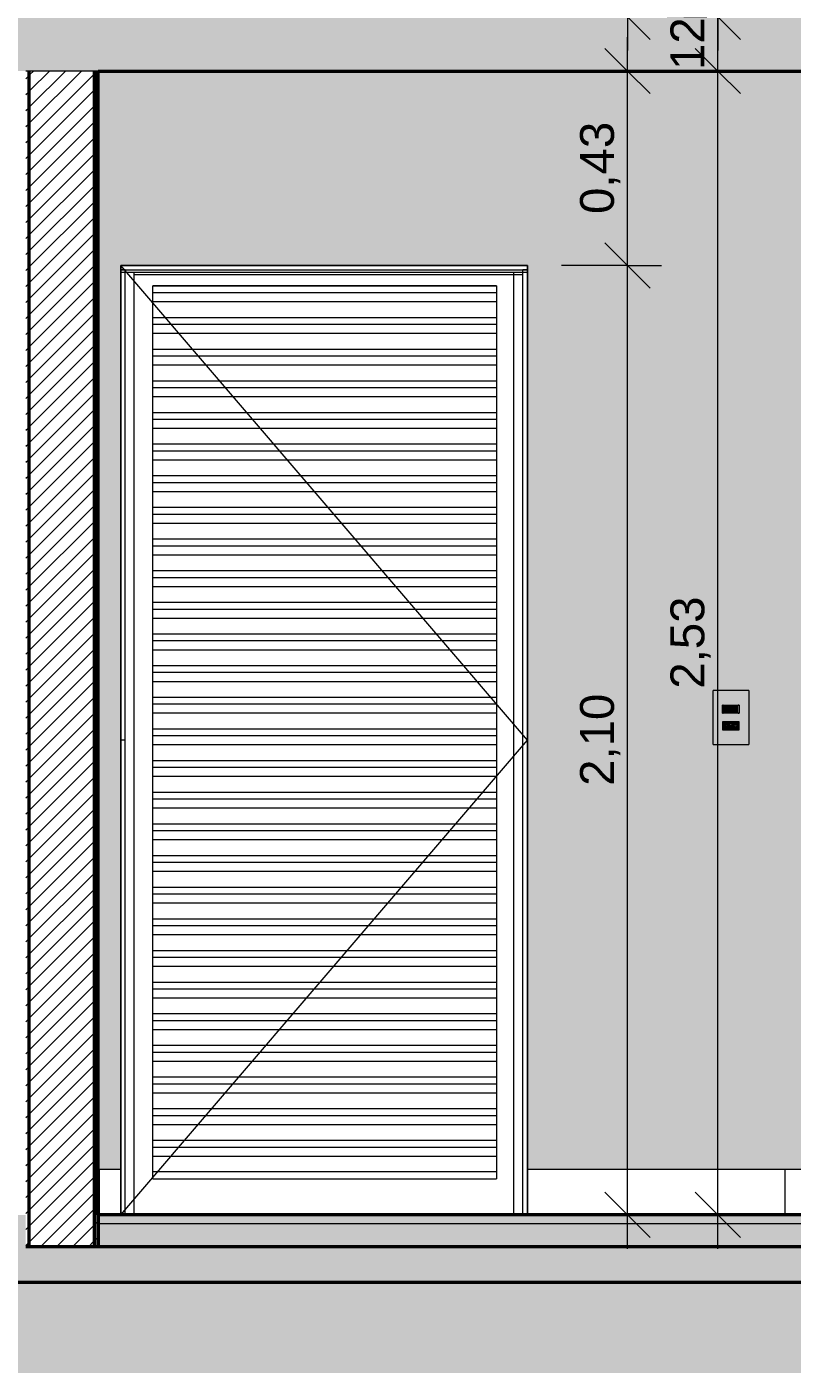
# Model space of a CAD drawing. Header units: metres. Extents: x -28.2 to 13.6, y -1.6 to 5.9.
# Tile 42 of 159: x -15.5 to -13.8, y -0.4 to 2.6. Entities that reach past the tile are written whole.
import ezdxf

# ---------------------------------------------------------------- set-up
doc = ezdxf.new("R2010")
doc.units = ezdxf.units.M
for name, color, linetype, lineweight in [('A-ANNO-DIMS', 7, 'Continuous', 9), ('A-ANNO-DIMS-50', 7, 'Continuous', 9), ('A-DETL-GENF', 7, 'Continuous', 5), ('A-DOOR', 7, 'Continuous', 5), ('A-FLOR', 7, 'Continuous', 5), ('A-FLOR-MCUT', 7, 'Continuous', 5), ('A-FLOR-PATT', 7, 'Continuous', 50), ('A-GENM', 7, 'Continuous', 5), ('A-WALL', 7, 'Continuous', 5), ('A-WALL-PATT', 7, 'Continuous', 5), ('E-ELEC-FIXT', 7, 'Continuous', 5), ('E-LITE', 7, 'Continuous', 5), ('I-WALL', 7, 'Continuous', 5)]:
    doc.layers.add(name, color=color, linetype=linetype, lineweight=lineweight)
doc.layers.add('A-DETL', color=7, linetype='Continuous', lineweight=5, true_color=0x00a600)
doc.styles.add('Arial_1', font='arial.ttf', dxfattribs={"height": 0.075})
doc.dimstyles.new('Com_linha__ref__contínua__-_Cor_Vermelha_Arial_1_5mm', dxfattribs={"dimscale": 0.3048, "dimtxt": 0.076519, "dimasz": 0.328084, "dimexe": 0.246063, "dimexo": 0.246063, "dimgap": 0.024606, "dimtad": 1, "dimrnd": 0.01, "dimzin": 0, "dimdsep": 46, "dimtxsty": 'Arial_1', "dimblk1": 'OBLIQUE', "dimblk2": 'OBLIQUE', "dimsah": 1, "dimcen": 0.09, "dimdle": 0.246063, "dimazin": 0, "dimtfac": 1, "dimtdec": 4, "dimtix": 1, "dimtmove": 0, "dimatfit": 3, "dimfxl": 1, "dimtvp": 1, "dimtolj": 1, "dimtzin": 0, "dimarcsym": 2})
doc.dimstyles.new('Com_linha__ref__contínua__-_Cor_Vermelha_Arial_1_5mm_2', dxfattribs={"dimscale": 0.3048, "dimtxt": 0.076519, "dimasz": 0.328084, "dimexe": 0.246063, "dimexo": 0.246063, "dimgap": 0.024606, "dimtad": 1, "dimdec": 1, "dimlfac": 100, "dimrnd": 0.1, "dimdsep": 46, "dimtxsty": 'Arial_1', "dimblk1": 'OBLIQUE', "dimblk2": 'OBLIQUE', "dimsah": 1, "dimcen": 0.09, "dimdle": 0.246063, "dimazin": 0, "dimtfac": 1, "dimtdec": 4, "dimtix": 1, "dimtmove": 0, "dimatfit": 3, "dimfxl": 1, "dimtvp": 1, "dimtolj": 1, "dimtzin": 0, "dimarcsym": 2})
pattern_1 = [(0, (-14.575, 2.812), (0.2032, 0.0508), [0.01676, -0.13564, 0.01676, -0.13564, -0.8128]), (0, (-14.575, 2.812), (0.2032, 0.0508), [-0.3048, 0.01676, -0.28804, 0.01676, -0.13564, -0.3556]), (0, (-14.575, 2.812), (0.2032, 0.0508), [-0.762, 0.01676, -0.08484, 0.01676, -0.23724]), (120, (-14.499, 2.838), (-0.1455941, 0.15057636), [0.01676, -0.13564, 0.01676, -0.13564, -0.8128]), (120, (-14.499, 2.838), (-0.1455941, 0.15057636), [-0.3048, 0.01676, -0.28804, 0.01676, -0.13564, -0.3556]), (120, (-14.499, 2.838), (-0.1455941, 0.15057636), [-0.762, 0.01676, -0.08484, 0.01676, -0.23724]), (240, (-14.473, 2.939), (-0.0576059, -0.20137636), [0.01676, -0.13564, 0.01676, -0.13564, -0.8128]), (240, (-14.473, 2.939), (-0.0576059, -0.20137636), [-0.3048, 0.01676, -0.28804, 0.01676, -0.13564, -0.3556]), (240, (-14.473, 2.939), (-0.0576059, -0.20137636), [-0.762, 0.01676, -0.08484, 0.01676, -0.23724])]
pattern_2 = [(45, (-14.575, 2.812), (-0.01767767, 0.01767767), [])]

# ---------------------------------------------------------------- blocks, each defined once
blk = doc.blocks.new('PORTA DE ABRIR VENEZIANA_ 100_ AÇO GALVANIZADO COM PINTURA BRANCA E FECHADURA TIPO ALAVANCA - Porta Veneziana Branca 85x210-2418155-D')
at = {"layer": 'A-DOOR'}
for p, q in [((-14.365, 1.05), (-15.265, 2.1)), ((-15.265, 0.1), (-15.265, 2.09)), ((-15.255, 2.09), (-15.265, 2.09)), ((-15.265, 2.085), (-15.265, 2.09)), ((-15.265, 2.09), (-14.365, 2.09)), ((-15.265, 2.085), (-14.365, 2.085)), ((-15.255, 0), (-15.255, 2.09)), ((-15.235, 0), (-15.235, 2.085)), ((-14.395, 0), (-14.395, 2.085)), ((-14.375, 0), (-14.375, 2.09)), ((-14.365, 2.09), (-14.375, 2.09)), ((-14.365, 0.1), (-14.365, 2.09)), ((-14.365, 2.09), (-14.365, 2.085)), ((-15.235, 2.08), (-14.375, 2.08)), ((-15.1939, 2.055), (-15.1939, 2.0551)), ((-15.1939, 2.0551), (-14.4339, 2.0551)), ((-15.1939, 2.04), (-15.1939, 2.055)), ((-14.4339, 2.055), (-15.1939, 2.055)), ((-14.4339, 2.0551), (-14.4339, 2.055)), ((-14.4339, 2.055), (-14.4339, 2.04)), ((-15.1939, 2.02), (-15.1939, 2.04)), ((-15.1939, 2.04), (-14.4339, 2.04)), ((-14.4339, 2.04), (-14.4339, 2.02)), ((-15.1939, 1.985), (-15.1939, 2.02)), ((-15.1939, 2.02), (-14.4339, 2.02)), ((-14.4339, 2.02), (-14.4339, 1.985)), ((-15.1939, 1.97), (-15.1939, 1.985)), ((-15.1939, 1.985), (-14.4339, 1.985)), ((-15.1939, 1.95), (-15.1939, 1.97)), ((-15.1939, 1.97), (-14.4339, 1.97)), ((-14.4339, 1.985), (-14.4339, 1.97)), ((-14.4339, 1.97), (-14.4339, 1.95)), ((-15.1939, 1.915), (-15.1939, 1.95)), ((-15.1939, 1.95), (-14.4339, 1.95)), ((-14.4339, 1.95), (-14.4339, 1.915)), ((-15.1939, 1.9), (-15.1939, 1.915)), ((-15.1939, 1.915), (-14.4339, 1.915)), ((-14.4339, 1.915), (-14.4339, 1.9)), ((-15.1939, 1.88), (-15.1939, 1.9)), ((-15.1939, 1.9), (-14.4339, 1.9)), ((-15.1939, 1.845), (-15.1939, 1.88)), ((-15.1939, 1.88), (-14.4339, 1.88)), ((-14.4339, 1.9), (-14.4339, 1.88)), ((-14.4339, 1.88), (-14.4339, 1.845)), ((-15.1939, 1.83), (-15.1939, 1.845)), ((-15.1939, 1.845), (-14.4339, 1.845)), ((-15.1939, 1.81), (-15.1939, 1.83)), ((-15.1939, 1.83), (-14.4339, 1.83)), ((-14.4339, 1.845), (-14.4339, 1.83)), ((-14.4339, 1.83), (-14.4339, 1.81)), ((-15.1939, 1.775), (-15.1939, 1.81)), ((-15.1939, 1.81), (-14.4339, 1.81)), ((-14.4339, 1.81), (-14.4339, 1.775)), ((-15.1939, 1.76), (-15.1939, 1.775)), ((-15.1939, 1.775), (-14.4339, 1.775)), ((-15.1939, 1.74), (-15.1939, 1.76)), ((-15.1939, 1.76), (-14.4339, 1.76)), ((-14.4339, 1.775), (-14.4339, 1.76)), ((-14.4339, 1.76), (-14.4339, 1.74)), ((-15.1939, 1.705), (-15.1939, 1.74)), ((-15.1939, 1.74), (-14.4339, 1.74)), ((-14.4339, 1.74), (-14.4339, 1.705)), ((-15.1939, 1.69), (-15.1939, 1.705)), ((-15.1939, 1.705), (-14.4339, 1.705)), ((-14.4339, 1.705), (-14.4339, 1.69)), ((-15.1939, 1.67), (-15.1939, 1.69)), ((-15.1939, 1.69), (-14.4339, 1.69)), ((-15.1939, 1.635), (-15.1939, 1.67)), ((-15.1939, 1.67), (-14.4339, 1.67)), ((-14.4339, 1.69), (-14.4339, 1.67)), ((-14.4339, 1.67), (-14.4339, 1.635)), ((-15.1939, 1.62), (-15.1939, 1.635)), ((-15.1939, 1.635), (-14.4339, 1.635)), ((-15.1939, 1.6), (-15.1939, 1.62)), ((-15.1939, 1.62), (-14.4339, 1.62)), ((-14.4339, 1.635), (-14.4339, 1.62)), ((-14.4339, 1.62), (-14.4339, 1.6)), ((-15.1939, 1.565), (-15.1939, 1.6)), ((-15.1939, 1.6), (-14.4339, 1.6)), ((-14.4339, 1.6), (-14.4339, 1.565)), ((-15.1939, 1.55), (-15.1939, 1.565)), ((-15.1939, 1.565), (-14.4339, 1.565)), ((-15.1939, 1.53), (-15.1939, 1.55)), ((-15.1939, 1.55), (-14.4339, 1.55)), ((-14.4339, 1.565), (-14.4339, 1.55)), ((-14.4339, 1.55), (-14.4339, 1.53)), ((-15.1939, 1.495), (-15.1939, 1.53)), ((-15.1939, 1.53), (-14.4339, 1.53)), ((-14.4339, 1.53), (-14.4339, 1.495)), ((-15.1939, 1.48), (-15.1939, 1.495)), ((-15.1939, 1.495), (-14.4339, 1.495)), ((-14.4339, 1.495), (-14.4339, 1.48)), ((-15.1939, 1.46), (-15.1939, 1.48)), ((-15.1939, 1.48), (-14.4339, 1.48)), ((-15.1939, 1.425), (-15.1939, 1.46)), ((-15.1939, 1.46), (-14.4339, 1.46)), ((-14.4339, 1.48), (-14.4339, 1.46)), ((-14.4339, 1.46), (-14.4339, 1.425)), ((-15.1939, 1.41), (-15.1939, 1.425)), ((-15.1939, 1.425), (-14.4339, 1.425)), ((-15.1939, 1.39), (-15.1939, 1.41)), ((-15.1939, 1.41), (-14.4339, 1.41)), ((-14.4339, 1.425), (-14.4339, 1.41)), ((-14.4339, 1.41), (-14.4339, 1.39)), ((-15.1939, 1.355), (-15.1939, 1.39)), ((-15.1939, 1.39), (-14.4339, 1.39)), ((-14.4339, 1.39), (-14.4339, 1.355)), ((-15.1939, 1.34), (-15.1939, 1.355)), ((-15.1939, 1.355), (-14.4339, 1.355)), ((-15.1939, 1.32), (-15.1939, 1.34)), ((-15.1939, 1.34), (-14.4339, 1.34)), ((-14.4339, 1.355), (-14.4339, 1.34)), ((-14.4339, 1.34), (-14.4339, 1.32)), ((-15.1939, 1.285), (-15.1939, 1.32)), ((-15.1939, 1.32), (-14.4339, 1.32)), ((-14.4339, 1.32), (-14.4339, 1.285)), ((-15.1939, 1.27), (-15.1939, 1.285)), ((-15.1939, 1.285), (-14.4339, 1.285)), ((-14.4339, 1.285), (-14.4339, 1.27)), ((-15.1939, 1.25), (-15.1939, 1.27)), ((-15.1939, 1.27), (-14.4339, 1.27)), ((-14.4339, 1.27), (-14.4339, 1.25)), ((-15.1939, 1.215), (-15.1939, 1.25)), ((-15.1939, 1.25), (-14.4339, 1.25)), ((-14.4339, 1.25), (-14.4339, 1.215)), ((-15.1939, 1.2), (-15.1939, 1.215)), ((-15.1939, 1.215), (-14.4339, 1.215)), ((-15.1939, 1.18), (-15.1939, 1.2)), ((-15.1939, 1.2), (-14.4339, 1.2)), ((-14.4339, 1.215), (-14.4339, 1.2)), ((-14.4339, 1.2), (-14.4339, 1.18)), ((-15.1939, 1.145), (-15.1939, 1.18)), ((-15.1939, 1.18), (-14.4339, 1.18)), ((-14.4339, 1.18), (-14.4339, 1.145)), ((-15.1939, 1.13), (-15.1939, 1.145)), ((-15.1939, 1.145), (-14.4339, 1.145)), ((-14.4339, 1.145), (-14.4339, 1.13)), ((-15.1939, 1.11), (-15.1939, 1.13)), ((-15.1939, 1.13), (-14.4339, 1.13)), ((-15.1939, 1.075), (-15.1939, 1.11)), ((-15.1939, 1.11), (-14.4339, 1.11)), ((-14.4339, 1.13), (-14.4339, 1.11)), ((-14.4339, 1.11), (-14.4339, 1.075)), ((-15.1939, 1.06), (-15.1939, 1.075)), ((-15.1939, 1.075), (-14.4339, 1.075)), ((-14.4339, 1.075), (-14.4339, 1.06)), ((-15.265, 0), (-14.365, 1.05)), ((-15.255, 1.05), (-15.265, 1.05)), ((-15.1939, 1.04), (-15.1939, 1.06)), ((-15.1939, 1.06), (-14.4339, 1.06)), ((-14.4339, 1.06), (-14.4339, 1.04)), ((-15.1939, 1.005), (-15.1939, 1.04)), ((-15.1939, 1.04), (-14.4339, 1.04)), ((-14.4339, 1.04), (-14.4339, 1.005)), ((-15.1939, 0.99), (-15.1939, 1.005)), ((-15.1939, 1.005), (-14.4339, 1.005)), ((-15.1939, 0.97), (-15.1939, 0.99)), ((-15.1939, 0.99), (-14.4339, 0.99)), ((-14.4339, 1.005), (-14.4339, 0.99)), ((-14.4339, 0.99), (-14.4339, 0.97)), ((-15.1939, 0.935), (-15.1939, 0.97)), ((-15.1939, 0.97), (-14.4339, 0.97)), ((-14.4339, 0.97), (-14.4339, 0.935)), ((-15.1939, 0.92), (-15.1939, 0.935)), ((-15.1939, 0.935), (-14.4339, 0.935)), ((-14.4339, 0.935), (-14.4339, 0.92)), ((-15.1939, 0.9), (-15.1939, 0.92)), ((-15.1939, 0.92), (-14.4339, 0.92)), ((-15.1939, 0.865), (-15.1939, 0.9)), ((-15.1939, 0.9), (-14.4339, 0.9)), ((-14.4339, 0.92), (-14.4339, 0.9)), ((-14.4339, 0.9), (-14.4339, 0.865)), ((-15.1939, 0.85), (-15.1939, 0.865)), ((-15.1939, 0.865), (-14.4339, 0.865)), ((-14.4339, 0.865), (-14.4339, 0.85)), ((-15.1939, 0.83), (-15.1939, 0.85)), ((-15.1939, 0.85), (-14.4339, 0.85)), ((-14.4339, 0.85), (-14.4339, 0.83)), ((-15.1939, 0.795), (-15.1939, 0.83)), ((-15.1939, 0.83), (-14.4339, 0.83)), ((-14.4339, 0.83), (-14.4339, 0.795)), ((-15.1939, 0.78), (-15.1939, 0.795)), ((-15.1939, 0.795), (-14.4339, 0.795)), ((-15.1939, 0.76), (-15.1939, 0.78)), ((-15.1939, 0.78), (-14.4339, 0.78)), ((-14.4339, 0.795), (-14.4339, 0.78)), ((-14.4339, 0.78), (-14.4339, 0.76)), ((-15.1939, 0.725), (-15.1939, 0.76)), ((-15.1939, 0.76), (-14.4339, 0.76)), ((-14.4339, 0.76), (-14.4339, 0.725)), ((-15.1939, 0.71), (-15.1939, 0.725)), ((-15.1939, 0.725), (-14.4339, 0.725)), ((-14.4339, 0.725), (-14.4339, 0.71)), ((-15.1939, 0.69), (-15.1939, 0.71)), ((-15.1939, 0.71), (-14.4339, 0.71)), ((-15.1939, 0.655), (-15.1939, 0.69)), ((-15.1939, 0.69), (-14.4339, 0.69)), ((-14.4339, 0.71), (-14.4339, 0.69)), ((-14.4339, 0.69), (-14.4339, 0.655)), ((-15.1939, 0.64), (-15.1939, 0.655)), ((-15.1939, 0.655), (-14.4339, 0.655)), ((-15.1939, 0.62), (-15.1939, 0.64)), ((-15.1939, 0.64), (-14.4339, 0.64)), ((-14.4339, 0.655), (-14.4339, 0.64)), ((-14.4339, 0.64), (-14.4339, 0.62)), ((-15.1939, 0.585), (-15.1939, 0.62)), ((-15.1939, 0.62), (-14.4339, 0.62)), ((-14.4339, 0.62), (-14.4339, 0.585)), ((-15.1939, 0.57), (-15.1939, 0.585)), ((-15.1939, 0.585), (-14.4339, 0.585)), ((-15.1939, 0.55), (-15.1939, 0.57)), ((-15.1939, 0.57), (-14.4339, 0.57)), ((-14.4339, 0.585), (-14.4339, 0.57)), ((-14.4339, 0.57), (-14.4339, 0.55)), ((-15.1939, 0.515), (-15.1939, 0.55)), ((-15.1939, 0.55), (-14.4339, 0.55)), ((-14.4339, 0.55), (-14.4339, 0.515)), ((-15.1939, 0.5), (-15.1939, 0.515)), ((-15.1939, 0.515), (-14.4339, 0.515)), ((-14.4339, 0.515), (-14.4339, 0.5)), ((-15.1939, 0.48), (-15.1939, 0.5)), ((-15.1939, 0.5), (-14.4339, 0.5)), ((-15.1939, 0.445), (-15.1939, 0.48)), ((-15.1939, 0.48), (-14.4339, 0.48)), ((-14.4339, 0.5), (-14.4339, 0.48)), ((-14.4339, 0.48), (-14.4339, 0.445)), ((-15.1939, 0.43), (-15.1939, 0.445)), ((-15.1939, 0.445), (-14.4339, 0.445)), ((-15.1939, 0.41), (-15.1939, 0.43)), ((-15.1939, 0.43), (-14.4339, 0.43)), ((-14.4339, 0.445), (-14.4339, 0.43)), ((-14.4339, 0.43), (-14.4339, 0.41)), ((-15.1939, 0.375), (-15.1939, 0.41)), ((-15.1939, 0.41), (-14.4339, 0.41)), ((-14.4339, 0.41), (-14.4339, 0.375)), ((-15.1939, 0.36), (-15.1939, 0.375)), ((-15.1939, 0.375), (-14.4339, 0.375)), ((-15.1939, 0.34), (-15.1939, 0.36)), ((-15.1939, 0.36), (-14.4339, 0.36)), ((-14.4339, 0.375), (-14.4339, 0.36)), ((-14.4339, 0.36), (-14.4339, 0.34)), ((-15.1939, 0.305), (-15.1939, 0.34)), ((-15.1939, 0.34), (-14.4339, 0.34)), ((-14.4339, 0.34), (-14.4339, 0.305)), ((-15.1939, 0.29), (-15.1939, 0.305)), ((-15.1939, 0.305), (-14.4339, 0.305)), ((-14.4339, 0.305), (-14.4339, 0.29)), ((-15.1939, 0.27), (-15.1939, 0.29)), ((-15.1939, 0.29), (-14.4339, 0.29)), ((-15.1939, 0.235), (-15.1939, 0.27)), ((-15.1939, 0.27), (-14.4339, 0.27)), ((-14.4339, 0.29), (-14.4339, 0.27)), ((-14.4339, 0.27), (-14.4339, 0.235)), ((-15.1939, 0.22), (-15.1939, 0.235)), ((-15.1939, 0.235), (-14.4339, 0.235)), ((-15.1939, 0.2), (-15.1939, 0.22)), ((-15.1939, 0.22), (-14.4339, 0.22)), ((-14.4339, 0.235), (-14.4339, 0.22)), ((-14.4339, 0.22), (-14.4339, 0.2)), ((-15.1939, 0.165), (-15.1939, 0.2)), ((-15.1939, 0.2), (-14.4339, 0.2)), ((-14.4339, 0.2), (-14.4339, 0.165)), ((-15.1939, 0.15), (-15.1939, 0.165)), ((-15.1939, 0.165), (-14.4339, 0.165)), ((-15.1939, 0.13), (-15.1939, 0.15)), ((-15.1939, 0.15), (-14.4339, 0.15)), ((-14.4339, 0.165), (-14.4339, 0.15)), ((-14.4339, 0.15), (-14.4339, 0.13)), ((-15.1939, 0.095), (-15.1939, 0.13)), ((-15.1939, 0.13), (-14.4339, 0.13)), ((-14.4339, 0.13), (-14.4339, 0.095)), ((-15.1939, 0.08), (-15.1939, 0.095)), ((-14.4339, 0.095), (-15.1939, 0.095)), ((-14.4339, 0.095), (-14.4339, 0.08)), ((-15.1939, 0.08), (-14.4339, 0.08))]:
    blk.add_line(p, q, dxfattribs=at)
blk = doc.blocks.new('1_e_1 Tomada_1 Interruptor_Conjunto 4x2 - b_1 Paralelo _ 1 Tomada 10A-2393321-D')
at = {"layer": 'A-GENM', "true_color": 0xfbfbfb}
h = blk.add_hatch(color=7, dxfattribs=at)
h.paths.add_polyline_path([(-13.9545, 1.0406), (-13.8756, 1.0406), (-13.8756, 1.16), (-13.9545, 1.16), (-13.9545, 1.0835)])
h.paths.add_polyline_path([(-13.9325, 1.0727), (-13.9335, 1.0732), (-13.9335, 1.0907), (-13.8965, 1.0902), (-13.8965, 1.0727), (-13.9324, 1.0727)])
h.paths.add_polyline_path([(-13.932, 1.1093), (-13.9335, 1.1093), (-13.9331, 1.1273), (-13.8965, 1.1273), (-13.8971, 1.1093), (-13.915, 1.1093)])
at = {"layer": 'A-GENM'}
for p, q in [((-13.8756, 1.16), (-13.9545, 1.16)), ((-13.9545, 1.0406), (-13.9545, 1.16)), ((-13.8756, 1.16), (-13.8756, 1.0406)), ((-13.9335, 1.1093), (-13.9335, 1.1273)), ((-13.8965, 1.1273), (-13.8965, 1.1093)), ((-13.9545, 1.0406), (-13.8756, 1.0406))]:
    blk.add_line(p, q, dxfattribs=at)
blk = doc.blocks.new('x_Módulo de Tomada não listavel 4 - x_Módulo de Tomada não listavel 4-2391316-D')
at = {"layer": 'E-ELEC-FIXT', "true_color": 0xfbfbfb}
h = blk.add_hatch(color=7, dxfattribs=at)
h.paths.add_polyline_path([(-13.916, 1.0727), (-13.8965, 1.0732), (-13.8971, 1.0857), (-13.8982, 1.0788), (-13.9021, 1.0747), (-13.9043, 1.0734), (-13.9056, 1.0732), (-13.9262, 1.0735), (-13.928, 1.0747), (-13.9319, 1.0788), (-13.9326, 1.082), (-13.9335, 1.0854), (-13.9335, 1.0727), (-13.9192, 1.0727)])
h.paths.add_polyline_path([(-13.9325, 1.0821), (-13.9316, 1.085), (-13.928, 1.0887), (-13.9258, 1.09), (-13.9245, 1.0902), (-13.9039, 1.0899), (-13.9021, 1.0887), (-13.8982, 1.0846), (-13.8974, 1.0835), (-13.8965, 1.0907), (-13.9335, 1.0902), (-13.9326, 1.0822)])
h = blk.add_hatch(color=7, dxfattribs=at)
h.paths.add_polyline_path([(-13.9245, 1.0732), (-13.9039, 1.0735), (-13.9021, 1.0747), (-13.8982, 1.0788), (-13.8975, 1.0813), (-13.8978, 1.0835), (-13.899, 1.0857), (-13.9039, 1.0899), (-13.9056, 1.0902), (-13.9262, 1.0899), (-13.928, 1.0887), (-13.9319, 1.0846), (-13.9325, 1.082), (-13.9324, 1.08), (-13.9311, 1.0777), (-13.9262, 1.0735), (-13.9252, 1.0733)])
h.paths.add_polyline_path([(-13.9252, 1.0797), (-13.9266, 1.0803), (-13.9272, 1.0817), (-13.9266, 1.0831), (-13.9252, 1.0837), (-13.9238, 1.0831), (-13.9232, 1.0817), (-13.9238, 1.0803), (-13.9246, 1.0798)])
h.paths.add_polyline_path([(-13.9049, 1.0797), (-13.9063, 1.0803), (-13.9069, 1.0817), (-13.9063, 1.0831), (-13.9049, 1.0837), (-13.9035, 1.0831), (-13.9029, 1.0817), (-13.9035, 1.0803), (-13.9044, 1.0798)])
h.paths.add_polyline_path([(-13.915, 1.082), (-13.9165, 1.0826), (-13.917, 1.084), (-13.9165, 1.0854), (-13.915, 1.086), (-13.9136, 1.0854), (-13.913, 1.084), (-13.9136, 1.0826), (-13.9145, 1.082)])
at = {"layer": 'E-ELEC-FIXT'}
for p, q in [((-13.8965, 1.0907), (-13.9335, 1.0907)), ((-13.9335, 1.0907), (-13.9335, 1.0727)), ((-13.9335, 1.0727), (-13.8965, 1.0727)), ((-13.9325, 1.0813), (-13.9325, 1.0821)), ((-13.9325, 1.0821), (-13.9325, 1.0813)), ((-13.9325, 1.0821), (-13.9325, 1.0813)), ((-13.9311, 1.0857), (-13.928, 1.0887)), ((-13.928, 1.0747), (-13.9311, 1.0777)), ((-13.9245, 1.0902), (-13.9056, 1.0902)), ((-13.9056, 1.0732), (-13.9245, 1.0732)), ((-13.9021, 1.0887), (-13.899, 1.0857)), ((-13.899, 1.0777), (-13.9021, 1.0747)), ((-13.8975, 1.0821), (-13.8975, 1.0813)), ((-13.8975, 1.0813), (-13.8975, 1.0821)), ((-13.8975, 1.0813), (-13.8975, 1.0821)), ((-13.8965, 1.0727), (-13.8965, 1.0907))]:
    blk.add_line(p, q, dxfattribs=at)
for centre, radius, start, end in [((-13.9275, 1.0821), 0.005, 135, 180), ((-13.9275, 1.0813), 0.005, 180, 225), ((-13.9245, 1.0852), 0.005, 90, 135), ((-13.9245, 1.0782), 0.005, 225, 270), ((-13.9252, 1.0817), 0.002, 0, 180), ((-13.9252, 1.0817), 0.002, 180, 0), ((-13.915, 1.084), 0.002, 0, 180), ((-13.915, 1.084), 0.002, 180, 0), ((-13.9049, 1.0817), 0.002, 0, 180), ((-13.9049, 1.0817), 0.002, 180, 0), ((-13.9056, 1.0852), 0.005, 45, 90), ((-13.9056, 1.0782), 0.005, 270, 315), ((-13.9025, 1.0821), 0.005, 0, 45), ((-13.9025, 1.0813), 0.005, 315, 0)]:
    blk.add_arc(centre, radius, start, end, dxfattribs=at)
blk = doc.blocks.new('x_ Módulo de Tecla Interrupor não listavel 4 - x_ Módulo de Tecla Interrupor não listavel 4-2393327-D')
at = {"layer": 'E-LITE', "true_color": 0xfbfbfb}
for points in [[(-13.9335, 1.1093), (-13.932, 1.1093), (-13.9324, 1.1273), (-13.9335, 1.1273), (-13.9335, 1.1093)], [(-13.932, 1.1093), (-13.8989, 1.1093), (-13.8989, 1.1273), (-13.932, 1.1273)], [(-13.8966, 1.1093), (-13.8971, 1.1273), (-13.8989, 1.1273), (-13.8984, 1.1093), (-13.8968, 1.1093)]]:
    blk.add_hatch(color=7, dxfattribs=at).paths.add_polyline_path(points)
at = {"layer": 'E-LITE'}
for p, q in [((-13.9335, 1.1273), (-13.9335, 1.1093)), ((-13.932, 1.1273), (-13.9335, 1.1273)), ((-13.9335, 1.1093), (-13.932, 1.1093)), ((-13.932, 1.1273), (-13.8989, 1.1273)), ((-13.932, 1.1273), (-13.932, 1.1093)), ((-13.8989, 1.1093), (-13.932, 1.1093)), ((-13.8965, 1.1273), (-13.8989, 1.1273)), ((-13.8989, 1.1093), (-13.8965, 1.1093)), ((-13.8965, 1.1093), (-13.8965, 1.1273))]:
    blk.add_line(p, q, dxfattribs=at)
blk = doc.blocks.new('DIMBLOCK10-D')
at = {"layer": 'A-ANNO-DIMS-50', "color": 242, "true_color": 0xbd2b2e, "transparency": 16777216}
for p, q in [((-13.9438, 2.455), (-13.9438, 2.725)), ((-13.9438, 2.65), (-13.9938, 2.7)), ((-13.9438, 2.65), (-14.0188, 2.65)), ((-13.9438, 2.65), (-13.8938, 2.6)), ((-13.9438, 2.65), (-13.9395, 2.65)), ((-13.9438, 2.53), (-13.9938, 2.58)), ((-13.9438, 2.53), (-14.0188, 2.53)), ((-13.9438, 2.53), (-13.8938, 2.48)), ((-13.9438, 2.53), (-13.9395, 2.53))]:
    blk.add_line(p, q, dxfattribs=at)
at = {"layer": 'A-ANNO-DIMS-50', "color": 0, "transparency": 16777216, "insert": (-14.0487, 2.5323), "char_height": 0.075, "width": 0.138441, "attachment_point": 1, "rotation": 90, "line_spacing_factor": 0.941778, "style": 'Arial_1'}
blk.add_mtext('12', dxfattribs=at)
blk = doc.blocks.new('_Oblique')
at = {"color": 0, "linetype": 'ByBlock', "lineweight": -2}
blk.add_line((-0.5, -0.5), (0.5, 0.5), dxfattribs=at)
blk = doc.blocks.new('DIMBLOCK11-D')
at = {"layer": 'A-ANNO-DIMS-50', "color": 242, "true_color": 0xbd2b2e, "transparency": 16777216}
for p, q in [((-14.1438, 2.1), (-14.1938, 2.15)), ((-14.1438, 2.1), (-14.29, 2.1)), ((-14.1438, -0.075), (-14.1438, 2.1)), ((-14.1438, 2.1), (-14.0938, 2.05)), ((-14.1438, 2.1), (-14.0688, 2.1)), ((-14.1438, 0), (-14.1938, 0.05)), ((-14.1438, 0), (-14.0938, -0.05)), ((-14.1438, 0), (-14.2188, 0)), ((-14.1438, 0), (-14.1395, 0))]:
    blk.add_line(p, q, dxfattribs=at)
at = {"layer": 'A-ANNO-DIMS-50', "color": 0, "transparency": 16777216, "insert": (-14.2487, 0.9488), "char_height": 0.075, "width": 0.242979, "attachment_point": 1, "rotation": 90, "line_spacing_factor": 0.941778, "style": 'Arial_1'}
blk.add_mtext('2,10', dxfattribs=at)
blk = doc.blocks.new('DIMBLOCK12-D')
at = {"layer": 'A-ANNO-DIMS-50', "color": 242, "true_color": 0xbd2b2e, "transparency": 16777216}
for p, q in [((-14.1438, 2.1), (-14.1438, 2.605)), ((-14.1438, 2.53), (-14.1938, 2.58)), ((-14.1438, 2.53), (-14.2188, 2.53)), ((-14.1438, 2.53), (-14.0938, 2.48)), ((-14.1438, 2.53), (-14.1395, 2.53)), ((-14.1438, 2.1), (-14.1938, 2.15)), ((-14.1438, 2.1), (-14.29, 2.1)), ((-14.1438, 2.1), (-14.0938, 2.05)), ((-14.1438, 2.1), (-14.0688, 2.1))]:
    blk.add_line(p, q, dxfattribs=at)
at = {"layer": 'A-ANNO-DIMS-50', "color": 0, "transparency": 16777216, "insert": (-14.2487, 2.2138), "char_height": 0.075, "width": 0.242979, "attachment_point": 1, "rotation": 90, "line_spacing_factor": 0.941778, "style": 'Arial_1'}
blk.add_mtext('0,43', dxfattribs=at)
blk = doc.blocks.new('DIMBLOCK14-D')
at = {"layer": 'A-ANNO-DIMS-50', "color": 242, "true_color": 0xbd2b2e, "transparency": 16777216}
for p, q in [((-14.1438, 4.25), (-14.1938, 4.3)), ((-14.1438, 4.25), (-15.24, 4.25)), ((-14.1438, 4.25), (-14.1438, 2.575)), ((-14.1438, 4.25), (-14.0938, 4.2)), ((-14.1438, 4.25), (-14.0688, 4.25)), ((-14.1438, 2.65), (-14.1938, 2.7)), ((-14.1438, 2.65), (-14.1481, 2.65)), ((-14.1438, 2.65), (-14.0938, 2.6)), ((-14.1438, 2.65), (-14.0688, 2.65))]:
    blk.add_line(p, q, dxfattribs=at)
at = {"layer": 'A-ANNO-DIMS-50', "color": 0, "transparency": 16777216, "insert": (-14.2487, 3.3488), "char_height": 0.075, "width": 0.242979, "attachment_point": 1, "rotation": 90, "line_spacing_factor": 0.941778, "style": 'Arial_1'}
blk.add_mtext('1,60', dxfattribs=at)
blk = doc.blocks.new('DIMBLOCK15-D')
at = {"layer": 'A-ANNO-DIMS-50', "color": 242, "true_color": 0xbd2b2e, "transparency": 16777216}
for p, q in [((-13.9438, -0.075), (-13.9438, 2.605)), ((-13.9438, 2.53), (-13.9938, 2.58)), ((-13.9438, 2.53), (-14.0188, 2.53)), ((-13.9438, 2.53), (-13.8938, 2.48)), ((-13.9438, 2.53), (-13.9395, 2.53)), ((-13.9438, 0), (-13.9938, 0.05)), ((-13.9438, 0), (-13.8938, -0.05)), ((-13.9438, 0), (-14.0188, 0)), ((-13.9438, 0), (-13.9395, 0))]:
    blk.add_line(p, q, dxfattribs=at)
at = {"layer": 'A-ANNO-DIMS-50', "color": 0, "transparency": 16777216, "insert": (-14.0487, 1.1638), "char_height": 0.075, "width": 0.242979, "attachment_point": 1, "rotation": 90, "line_spacing_factor": 0.941778, "style": 'Arial_1'}
blk.add_mtext('2,53', dxfattribs=at)
blk = doc.blocks.new('DIMBLOCK16-D')
at = {"layer": 'A-ANNO-DIMS-50', "color": 242, "true_color": 0xbd2b2e, "transparency": 16777216}
for p, q in [((-13.9438, 5.25), (-13.9938, 5.3)), ((-13.9438, 5.325), (-13.9438, 2.575)), ((-13.9438, 5.25), (-13.9481, 5.25)), ((-13.9438, 5.25), (-13.8938, 5.2)), ((-13.9438, 5.25), (-13.8688, 5.25)), ((-13.9438, 2.65), (-13.9938, 2.7)), ((-13.9438, 2.65), (-13.9481, 2.65)), ((-13.9438, 2.65), (-13.8938, 2.6)), ((-13.9438, 2.65), (-13.8688, 2.65))]:
    blk.add_line(p, q, dxfattribs=at)
at = {"layer": 'A-ANNO-DIMS-50', "color": 0, "transparency": 16777216, "insert": (-14.0487, 3.8488), "char_height": 0.075, "width": 0.242979, "attachment_point": 1, "rotation": 90, "line_spacing_factor": 0.941778, "style": 'Arial_1'}
blk.add_mtext('2,60', dxfattribs=at)

msp = doc.modelspace()

# ---------------------------------------------------------------- hatches: boundary and pattern name
at = {"layer": 'A-DETL-GENF', "true_color": 0xd2e2c2}
msp.add_hatch(color=254, dxfattribs=at).paths.add_polyline_path([(-10.735, -0.35), (-8.4579, -0.35), (-8.4579, -0.15), (-28.219, -0.15), (-28.219, -0.35), (-10.928, -0.35)])
at = {"layer": 'A-FLOR', "true_color": 0x808080}
h = msp.add_hatch(dxfattribs=at)
h.set_pattern_fill('FP_2', color=8, style=0, pattern_type=2)
h.set_pattern_definition(pattern_1)
h.paths.add_polyline_path([(-14.115, -0.02), (-11.395, -0.02), (-11.395, 0), (-15.315, 0), (-15.315, -0.02), (-14.155, -0.02)])
h.paths.add_polyline_path([(-18.073, -0.02), (-15.475, -0.02), (-15.475, 0), (-18.075, 0), (-18.075, -0.02)])
at = {"layer": 'A-FLOR-PATT', "lineweight": 5, "true_color": 0x808080}
h = msp.add_hatch(dxfattribs=at)
h.set_pattern_fill('FP_2', color=8, style=0, pattern_type=2)
h.set_pattern_definition(pattern_1)
h.paths.add_polyline_path([(-18.0297, 2.53), (-11.395, 2.53), (-11.395, 2.65), (-18.075, 2.65), (-18.075, 2.53)])
h = msp.add_hatch(dxfattribs=at)
h.set_pattern_fill('FP_2', color=8, style=0, pattern_type=2)
h.set_pattern_definition(pattern_1)
h.paths.add_polyline_path([(-14.195, -0.07), (-11.395, -0.07), (-11.395, -0.02), (-15.315, -0.02), (-15.315, -0.07), (-14.6332, -0.07)])
h.paths.add_polyline_path([(-17.7209, -0.07), (-15.475, -0.07), (-15.475, -0.02), (-18.075, -0.02), (-18.075, -0.07)])
h = msp.add_hatch(dxfattribs=at)
h.set_pattern_fill('FP_2', color=8, style=0, pattern_type=2)
h.set_pattern_definition(pattern_1)
h.paths.add_polyline_path([(-11.5456, -0.15), (-11.245, -0.15), (-11.245, -0.07), (-18.225, -0.07), (-18.225, -0.15), (-11.7, -0.15)])
at = {"layer": 'A-WALL-PATT', "true_color": 0x808080}
h = msp.add_hatch(dxfattribs=at)
h.set_pattern_fill('FP_1', color=8, style=0, pattern_type=2)
h.set_pattern_definition(pattern_2)
h.paths.add_polyline_path([(-15.4675, -0.07), (-15.4675, 2.53), (-15.47, 2.53), (-15.47, -0.07)])
h = msp.add_hatch(dxfattribs=at)
h.set_pattern_fill('FP_1', color=8, style=0, pattern_type=2)
h.set_pattern_definition(pattern_2)
h.paths.add_polyline_path([(-15.465, -0.07), (-15.465, 2.53), (-15.4675, 2.53), (-15.4675, -0.07)])
h = msp.add_hatch(dxfattribs=at)
h.set_pattern_fill('FP_1', color=8, style=0, pattern_type=2)
h.set_pattern_definition(pattern_2)
h.paths.add_polyline_path([(-15.4052, -0.07), (-15.325, -0.07), (-15.325, 2.53), (-15.465, 2.53), (-15.465, -0.07)])
h = msp.add_hatch(dxfattribs=at)
h.set_pattern_fill('FP_1', color=8, style=0, pattern_type=2)
h.set_pattern_definition(pattern_2)
h.paths.add_polyline_path([(-15.3225, -0.07), (-15.3225, 2.53), (-15.325, 2.5297), (-15.325, -0.07)])
h = msp.add_hatch(dxfattribs=at)
h.set_pattern_fill('FP_1', color=8, style=0, pattern_type=2)
h.set_pattern_definition(pattern_2)
h.paths.add_polyline_path([(-15.32, -0.07), (-15.32, 2.53), (-15.3225, 2.5298), (-15.3225, -0.07)])
h = msp.add_hatch(dxfattribs=at)
h.set_pattern_fill('FP_1', color=8, style=0, pattern_type=2)
h.set_pattern_definition(pattern_2)
h.paths.add_polyline_path([(-15.313, 0), (-15.313, 0.1), (-15.315, 0.1), (-15.315, 0), (-15.3134, 0)])
at = {"layer": 'A-WALL-PATT', "true_color": 0x787878}
h = msp.add_hatch(dxfattribs=at)
h.set_pattern_fill('FP_10', color=8, style=0, pattern_type=2)
h.set_pattern_definition([(0, (-15.265, 0), (0, 0.6), []), (90, (-15.265, 0), (-0.6, 4e-17), [])])
h.paths.add_polyline_path([(-15.265, 0), (-15.265, 0.1), (-15.313, 0.1), (-15.313, 0)])
h = msp.add_hatch(dxfattribs=at)
h.set_pattern_fill('FP_9', color=8, style=0, pattern_type=2)
h.set_pattern_definition([(0, (-11.395, 0), (0, 0.6), []), (90, (-11.395, 0), (-0.6, 4e-17), [])])
h.paths.add_polyline_path([(-13.0894, 0), (-11.397, 0), (-11.397, 0.1), (-14.365, 0.1), (-14.365, 0), (-13.128, 0)])
at = {"layer": 'I-WALL', "true_color": 0x808080}
h = msp.add_hatch(dxfattribs=at)
h.set_pattern_fill('FP_1', color=8, style=0, pattern_type=2)
h.set_pattern_definition(pattern_2)
h.paths.add_polyline_path([(-15.47, -0.07), (-15.47, 2.53), (-15.475, 2.53), (-15.475, -0.07)])
h = msp.add_hatch(dxfattribs=at)
h.set_pattern_fill('FP_1', color=8, style=0, pattern_type=2)
h.set_pattern_definition(pattern_2)
h.paths.add_polyline_path([(-15.315, -0.07), (-15.315, 2.53), (-15.32, 2.5298), (-15.32, -0.07)])
at = {"layer": 'I-WALL', "true_color": 0xf4eccd}
for points in [[(-15.265, 0.1), (-15.265, 2.1), (-14.365, 2.1), (-14.365, 0.1), (-14.115, 0.1), (-14.115, 1.78), (-14.275, 1.78), (-14.275, 2.53), (-15.315, 2.5298), (-15.315, 0.1), (-15.3111, 0.1)], [(-14.275, 1.78), (-14.115, 1.78), (-14.115, 2.53), (-14.275, 2.53), (-14.275, 1.8402)]]:
    msp.add_hatch(color=254, dxfattribs=at).paths.add_polyline_path(points)
h = msp.add_hatch(color=254, dxfattribs=at)
h.paths.add_polyline_path([(-14.115, 0.1), (-11.395, 0.1), (-11.395, 2.53), (-14.115, 2.53), (-14.115, 0.1709)])
h.paths.add_polyline_path([(-13.9348, 1.0406), (-13.9545, 1.0406), (-13.9545, 1.16), (-13.8756, 1.16), (-13.8756, 1.0406), (-13.9335, 1.0406)])
h.paths.add_polyline_path([(-13.9252, 1.0797), (-13.9238, 1.0803), (-13.9232, 1.0817), (-13.9238, 1.0831), (-13.9252, 1.0837), (-13.9266, 1.0831), (-13.9272, 1.0817), (-13.9266, 1.0803), (-13.9257, 1.0798)])
h.paths.add_polyline_path([(-13.9049, 1.0797), (-13.9035, 1.0803), (-13.9029, 1.0817), (-13.9035, 1.0831), (-13.9049, 1.0837), (-13.9063, 1.0831), (-13.9069, 1.0817), (-13.9063, 1.0803), (-13.9054, 1.0798)])
h.paths.add_polyline_path([(-13.9325, 1.0813), (-13.933, 1.0859), (-13.9326, 1.0817)])
h.paths.add_polyline_path([(-13.915, 1.082), (-13.9136, 1.0826), (-13.913, 1.084), (-13.9136, 1.0854), (-13.915, 1.086), (-13.9165, 1.0854), (-13.917, 1.084), (-13.9165, 1.0826), (-13.9156, 1.082)])

# ---------------------------------------------------------------- linework, layer by layer
at = {"layer": 'A-DETL', "color": 7, "lineweight": 25}
for p, q in [((-15.265, 0), (-15.265, 2.1)), ((-15.265, 2.1), (-14.365, 2.1)), ((-14.365, 2.1), (-14.365, 0))]:
    msp.add_line(p, q, dxfattribs=at)
at = {"layer": 'A-DETL', "color": 7, "lineweight": 50}
msp.add_line((-8.4579, -0.15), (-28.219, -0.15), dxfattribs=at)
at = {"layer": 'A-FLOR', "lineweight": 50}
for p, q in [((-15.315, 2.53), (-11.395, 2.53)), ((-11.395, 0), (-15.315, 0)), ((-15.315, 0), (-15.315, -0.07)), ((-15.315, -0.07), (-11.395, -0.07))]:
    msp.add_line(p, q, dxfattribs=at)
at = {"layer": 'A-FLOR-MCUT'}
msp.add_line((-11.395, -0.02), (-15.315, -0.02), dxfattribs=at)
at = {"layer": 'A-WALL'}
for p, q in [((-15.315, 2.53), (-15.475, 2.53)), ((-15.47, -0.07), (-15.47, 2.53)), ((-15.4675, -0.07), (-15.4675, 2.53)), ((-15.465, -0.07), (-15.465, 2.53)), ((-15.325, -0.07), (-15.325, 2.53)), ((-15.3225, -0.07), (-15.3225, 2.53)), ((-15.32, -0.07), (-15.32, 2.53)), ((-15.265, 0.1), (-15.313, 0.1)), ((-15.265, 0.1), (-15.265, 0)), ((-11.397, 0.1), (-14.365, 0.1)), ((-14.365, 0), (-14.365, 0.1))]:
    msp.add_line(p, q, dxfattribs=at)
at = {"layer": 'A-WALL', "lineweight": 25}
for p, q in [((-15.313, 0.1), (-15.315, 0.1)), ((-15.313, 0), (-15.313, 0.1))]:
    msp.add_line(p, q, dxfattribs=at)
at = {"layer": 'I-WALL', "lineweight": 50}
for p, q in [((-15.315, 0), (-15.315, 2.53)), ((-15.475, -0.07), (-15.315, -0.07))]:
    msp.add_line(p, q, dxfattribs=at)
at = {"layer": 'I-WALL'}
for p, q in [((-15.265, 0.1), (-15.265, 2.1)), ((-15.265, 2.1), (-14.365, 2.1)), ((-14.365, 2.1), (-14.365, 0.1))]:
    msp.add_line(p, q, dxfattribs=at)

# ---------------------------------------------------------------- block references
at = {"layer": 'A-DOOR'}
msp.add_blockref('PORTA DE ABRIR VENEZIANA_ 100_ AÇO GALVANIZADO COM PINTURA BRANCA E FECHADURA TIPO ALAVANCA - Porta Veneziana Branca 85x210-2418155-D', (0, 0), dxfattribs=at)
at = {"layer": 'E-ELEC-FIXT'}
for name in ['1_e_1 Tomada_1 Interruptor_Conjunto 4x2 - b_1 Paralelo _ 1 Tomada 10A-2393321-D', 'x_Módulo de Tomada não listavel 4 - x_Módulo de Tomada não listavel 4-2391316-D']:
    msp.add_blockref(name, (0, 0), dxfattribs=at)
at = {"layer": 'E-LITE'}
msp.add_blockref('x_ Módulo de Tecla Interrupor não listavel 4 - x_ Módulo de Tecla Interrupor não listavel 4-2393327-D', (0, 0), dxfattribs=at)

# ---------------------------------------------------------------- dimensions: what is measured, and where the dimension line sits
at = {"layer": 'A-ANNO-DIMS', "color": 242, "true_color": 0xbd2b2e}
for base, p1, p2, dimstyle, override, picture, middle in [((-13.9438, 2.65), (-13.8731, 5.25), (-13.8731, 2.65), 'Com_linha__ref__contínua__-_Cor_Vermelha_Arial_1_5mm', {"dimpost": '<>', "dimfxl": 2.6}, 'DIMBLOCK16-D', (-13.9896, 3.95)), ((-14.1438, 2.65), (-15.315, 4.25), (-14.0731, 2.65), 'Com_linha__ref__contínua__-_Cor_Vermelha_Arial_1_5mm', {"dimpost": '<>', "dimfxl": 2.025434}, 'DIMBLOCK14-D', (-14.1896, 3.45)), ((-13.9438, 2.65), (-14.0145, 2.53), (-14.0145, 2.65), 'Com_linha__ref__contínua__-_Cor_Vermelha_Arial_1_5mm_2', {"dimpost": '<>', "dimfxl": 0.12}, 'DIMBLOCK10-D', (-13.989, 2.59)), ((-14.1438, 2.53), (-14.365, 2.1), (-14.2145, 2.53), 'Com_linha__ref__contínua__-_Cor_Vermelha_Arial_1_5mm', {"dimpost": '<>', "dimfxl": 0.455579}, 'DIMBLOCK12-D', (-14.1896, 2.315)), ((-13.9438, 2.53), (-14.0145, 0), (-14.0145, 2.53), 'Com_linha__ref__contínua__-_Cor_Vermelha_Arial_1_5mm', {"dimpost": '<>', "dimfxl": 2.53}, 'DIMBLOCK15-D', (-13.9896, 1.265)), ((-14.1438, 2.1), (-14.2145, 0), (-14.365, 2.1), 'Com_linha__ref__contínua__-_Cor_Vermelha_Arial_1_5mm', {"dimpost": '<>', "dimfxl": 2.105386}, 'DIMBLOCK11-D', (-14.1896, 1.05))]:
    dim = msp.add_linear_dim(base=base, p1=p1, p2=p2, angle=90, dimstyle=dimstyle, override=override, dxfattribs=at)
    dim.commit()
    dim.dimension.update_dxf_attribs({"geometry": picture, "text_midpoint": middle})

doc.saveas('drawing.dxf')
